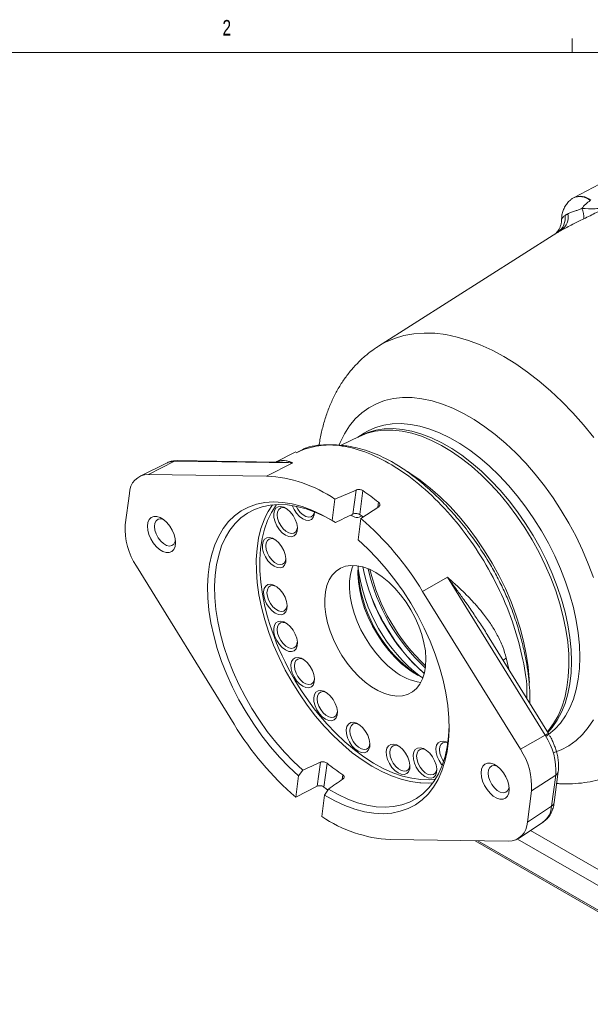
# Model space of a CAD drawing. Header units: inches. Extents: x 0.3 to 33.9, y 0.2 to 21.6.
# Tile 18 of 25: x 26.1 to 29.5, y 15.7 to 21.6. Entities that reach past the tile are written whole.
import ezdxf

# ---------------------------------------------------------------- set-up
doc = ezdxf.new("R2010")
doc.units = ezdxf.units.IN
doc.header["$MEASUREMENT"] = 0
doc.layers.add('SLD-0', color=7, linetype='Continuous', lineweight=15)
doc.styles.add('SLDTEXTSTYLE0', font='TXT', dxfattribs={"width": 0.75})
doc.dimstyles.new('SLDDIMSTYLE0', dxfattribs={"dimtxt": 0.25, "dimasz": 0.13, "dimexe": 0, "dimexo": 0.0625, "dimgap": 0.0625, "dimtad": 0, "dimtih": 1, "dimtoh": 1, "dimrnd": 1e-09, "dimzin": 12, "dimdsep": 46, "dimtxsty": 'SLDTEXTSTYLE0', "dimsah": 1, "dimcen": 0.09, "dimadec": 0, "dimazin": 3, "dimtfac": 1, "dimtofl": 0, "dimtmove": 0, "dimatfit": 3, "dimfxl": 1, "dimfrac": 2, "dimtolj": 1, "dimtzin": 12, "dimarcsym": 0})

# ---------------------------------------------------------------- blocks, each defined once
blk = doc.blocks.new('_D_7')
at = {"layer": 'SLD-0'}
for p, q in [((27.3015, 11.1869), (27.3015, 14.7768)), ((24.8311, 14.6886), (24.7803, 14.6886)), ((24.7803, 14.6886), (24.7803, 14.2917)), ((25.7893, 14.6886), (25.8401, 14.6886)), ((25.8401, 14.6886), (25.8401, 14.2917)), ((23.319, 14.6518), (24.6916, 14.6518)), ((27.3015, 14.6518), (25.9289, 14.6518)), ((24.7803, 14.2917), (24.8311, 14.2917)), ((25.8401, 14.2917), (25.7893, 14.2917))]:
    blk.add_line(p, q, dxfattribs=at)
for points in [[(23.319, 14.6518), (23.449, 14.6318), (23.449, 14.6718)], [(27.3015, 14.6518), (27.1715, 14.6718), (27.1715, 14.6318)]]:
    blk.add_solid(points, dxfattribs=at)
at = {"layer": 'SLD-0', "char_height": 0.25, "attachment_point": 1, "style": 'SLDTEXTSTYLE0'}
for s, insert in [('3.98', (24.8854, 15.0616, -2.4475)), ('101.2', (24.8946, 14.614, -2.4475))]:
    blk.add_mtext(s, dxfattribs=dict(at, insert=insert))

msp = doc.modelspace()

# ---------------------------------------------------------------- linework, layer by layer
at = {"color": 7, "linetype": 'Continuous', "lineweight": 0}
for p, q in [((29.3979, 21.4106), (29.3979, 21.4954)), ((0.5229, 21.4106), (33.5229, 21.4106))]:
    msp.add_line(p, q, dxfattribs=at)
at = {"color": 7, "linetype": 'Continuous', "lineweight": 15}
for p, q in [((30.2091, 20.9528), (29.411, 20.5365)), ((29.4066, 20.5339), (29.4036, 20.532)), ((29.3054, 20.3216), (28.2299, 19.6378)), ((28.1142, 19.0935), (28.0061, 19.04)), ((28.144, 19.1137), (28.1053, 19.0891)), ((27.7322, 18.9997), (27.6096, 18.939)), ((26.952, 18.933), (26.7923, 18.854)), ((26.8427, 18.8648), (27.0005, 18.9434)), ((27.7134, 18.9333), (27.0005, 18.9434)), ((27.6131, 18.939), (27.0177, 18.9474)), ((27.7134, 18.9333), (27.5557, 18.8547)), ((27.5557, 18.8547), (26.8427, 18.8648)), ((26.7278, 18.7485), (26.7032, 18.5606)), ((28.0956, 18.7703), (27.9675, 18.7152)), ((28.0766, 18.6249), (28.0956, 18.7703)), ((28.1171, 18.6225), (28.1359, 18.7665)), ((27.9506, 18.5857), (27.9675, 18.7152)), ((28.1245, 18.5991), (28.232, 18.6694)), ((27.9506, 18.5857), (27.9707, 18.5741)), ((28.1245, 18.5991), (28.1075, 18.4696)), ((26.77, 18.3099), (27.3594, 17.3566)), ((28.4969, 18.1585), (28.6458, 18.2437)), ((29.2352, 17.2904), (28.6458, 18.2437)), ((29.0864, 17.2052), (28.4969, 18.1585)), ((29.2557, 17.3007), (28.8886, 17.8944)), ((28.4293, 17.6785), (28.4707, 17.6506)), ((29.0864, 17.2052), (29.2352, 17.2904)), ((27.8805, 17.1278), (27.8614, 16.9825)), ((27.9205, 17.1217), (27.9017, 16.9777)), ((27.7749, 17.0788), (27.7489, 17.0455)), ((29.2902, 16.8835), (29.3148, 17.0714)), ((27.7319, 16.916), (27.7489, 17.0455)), ((29.1532, 16.9545), (29.2995, 17.0495)), ((29.2748, 16.8615), (29.2995, 17.0495)), ((27.7319, 16.916), (27.8614, 16.9825)), ((27.9058, 16.9294), (27.9281, 16.9655)), ((29.1286, 16.7666), (29.1532, 16.9545)), ((27.9058, 16.9294), (27.8888, 16.7999)), ((29.1286, 16.7666), (29.2748, 16.8615)), ((29.075, 16.6674), (29.2233, 16.7662)), ((28.3007, 16.6604), (29.0137, 16.6503)), ((30.3952, 15.7397), (28.8129, 16.6531))]:
    msp.add_line(p, q, dxfattribs=at)
at = {"color": 8, "linetype": 'Continuous', "lineweight": 15}
for p, q in [((28.2265, 18.6658), (28.2305, 18.6966)), ((28.983, 17.7418), (29.0011, 17.7566)), ((29.0011, 17.7566), (29.016, 17.6884)), ((28.0151, 17.0518), (28.0113, 17.0231)), ((29.1475, 16.7157), (30.4354, 15.9723)), ((28.8299, 16.6529), (30.3941, 15.7499)), ((30.3941, 15.8994), (29.0696, 16.664))]:
    msp.add_line(p, q, dxfattribs=at)
at = {"color": 8, "linetype": 'Continuous', "lineweight": 15, "flags": 128}
for points in [[(28.2294, 19.6375), (28.2735, 19.6625), (28.3273, 19.6856), (28.3841, 19.7026), (28.4438, 19.7134), (28.506, 19.7178), (28.5705, 19.716), (28.6369, 19.7079), (28.7049, 19.6936), (28.7742, 19.6731), (28.8445, 19.6465), (28.9155, 19.6139), (28.9869, 19.5756), (29.0582, 19.5316), (29.1292, 19.4822), (29.1995, 19.4276), (29.2688, 19.368), (29.3368, 19.3038), (29.4032, 19.2353), (29.4677, 19.1627), (29.5299, 19.0864)], [(27.9924, 19.0429), (27.9984, 19.0571), (28.0247, 19.1096), (28.0553, 19.157), (28.0902, 19.1991), (28.1291, 19.2356), (28.1719, 19.2663), (28.2181, 19.291), (28.2676, 19.3096), (28.3201, 19.3219), (28.3753, 19.3279), (28.4328, 19.3276), (28.4924, 19.321), (28.5536, 19.308), (28.6161, 19.2888), (28.6795, 19.2635), (28.7435, 19.2322), (28.8077, 19.1952), (28.8717, 19.1525), (28.9352, 19.1046), (28.9977, 19.0516), (29.0589, 18.9939), (29.1184, 18.9318), (29.1759, 18.8657), (29.2311, 18.796), (29.2836, 18.7231), (29.3331, 18.6473), (29.3794, 18.5692), (29.4221, 18.4892), (29.461, 18.4078), (29.4959, 18.3254), (29.5266, 18.2426)], [(28.1071, 19.0899), (28.1205, 19.0975), (28.1659, 19.1177), (28.2143, 19.1318), (28.2656, 19.1396), (28.3193, 19.1412), (28.375, 19.1364), (28.4325, 19.1254), (28.4914, 19.1082), (28.5512, 19.0848), (28.6116, 19.0556), (28.6723, 19.0206), (28.7327, 18.9801), (28.7925, 18.9343), (28.8514, 18.8836), (28.9089, 18.8282), (28.9646, 18.7686), (29.0183, 18.7051), (29.0695, 18.6381), (29.118, 18.5681), (29.1634, 18.4954), (29.2054, 18.4207), (29.2437, 18.3444), (29.2781, 18.2669), (29.3085, 18.1888), (29.3344, 18.1105), (29.3559, 18.0327), (29.3728, 17.9557), (29.3849, 17.8801), (29.3922, 17.8064), (29.3947, 17.735)], [(29.4449, 17.7621), (29.4424, 17.8336), (29.4351, 17.9074), (29.423, 17.9832), (29.406, 18.0603), (29.3845, 18.1384), (29.3585, 18.2168), (29.3281, 18.2951), (29.2936, 18.3728), (29.2551, 18.4493), (29.2131, 18.5242), (29.1676, 18.597), (29.119, 18.6671), (29.0677, 18.7343), (29.0139, 18.7979), (28.958, 18.8577), (28.9003, 18.9132), (28.8414, 18.964), (28.7814, 19.0099), (28.7208, 19.0505), (28.6601, 19.0856), (28.5995, 19.1149), (28.5395, 19.1383), (28.4806, 19.1555), (28.4229, 19.1666), (28.367, 19.1714), (28.3132, 19.1698), (28.2619, 19.162), (28.2133, 19.1478), (28.1678, 19.1276), (28.1428, 19.1129)], [(27.0005, 18.9434), (27.0089, 18.9465), (27.0177, 18.9474)], [(28.4051, 18.882), (28.4203, 18.8724), (28.4816, 18.8299)], [(28.4816, 18.8299), (28.5423, 18.7821), (28.602, 18.7293), (28.6601, 18.6719), (28.7164, 18.6103), (28.7705, 18.5448), (28.822, 18.4758), (28.8706, 18.4039), (28.916, 18.3295), (28.9579, 18.253), (28.996, 18.175), (29.03, 18.0959), (29.0599, 18.0163), (29.0853, 17.9367), (29.1061, 17.8577), (29.1221, 17.7796), (29.1333, 17.7031), (29.1396, 17.6286), (29.1404, 17.6082)], [(27.6157, 18.6828), (27.6125, 18.6784), (27.5847, 18.6352), (27.5614, 18.5869), (27.5425, 18.534), (27.5284, 18.4767), (27.5191, 18.4156), (27.5146, 18.351), (27.515, 18.2834), (27.5203, 18.2132), (27.5304, 18.141), (27.5453, 18.0672), (27.5614, 18.0045)], [(28.4866, 17.0024), (28.4791, 17.0029), (28.4237, 17.0106), (28.3667, 17.0246), (28.3086, 17.0449), (28.2497, 17.0713), (28.1905, 17.1036), (28.1313, 17.1415), (28.0727, 17.1849), (28.0149, 17.2334), (27.9584, 17.2867), (27.9036, 17.3444), (27.8509, 17.4061), (27.8007, 17.4714), (27.7532, 17.5398), (27.7089, 17.6108), (27.6681, 17.6839), (27.631, 17.7587), (27.5978, 17.8345), (27.5689, 17.911), (27.5445, 17.9874), (27.5246, 18.0633), (27.5095, 18.1382), (27.4992, 18.2115), (27.4938, 18.2828), (27.4934, 18.3514), (27.4979, 18.417), (27.5074, 18.4791), (27.5218, 18.5372), (27.5409, 18.5909), (27.5536, 18.6191)], [(29.2396, 17.2832), (29.2551, 17.2939), (29.2936, 17.326), (29.3281, 17.3639), (29.3585, 17.4071), (29.3845, 17.4554), (29.406, 17.5086), (29.423, 17.5662), (29.4351, 17.628), (29.4424, 17.6934), (29.4449, 17.7621)], [(29.3947, 17.735), (29.3922, 17.6665), (29.3849, 17.6012), (29.3728, 17.5396), (29.3559, 17.4821), (29.3344, 17.4291), (29.3085, 17.3809), (29.2781, 17.3377), (29.2514, 17.3076)], [(27.869, 17.4171), (27.9187, 17.3591), (27.9726, 17.3023), (28.0283, 17.2498), (28.0852, 17.202), (28.143, 17.1592), (28.2012, 17.1218), (28.2596, 17.09), (28.3176, 17.0641), (28.3748, 17.0441), (28.4309, 17.0303), (28.4855, 17.0227), (28.5381, 17.0214), (28.5732, 17.0242)], [(29.5266, 17.3839), (29.4959, 17.3364), (29.461, 17.2944), (29.4221, 17.2579), (29.3794, 17.2272), (29.3331, 17.2025), (29.2842, 17.1841)]]:
    msp.add_lwpolyline(points, dxfattribs=at)
at = {"color": 7, "linetype": 'Continuous', "lineweight": 15, "flags": 128}
for points in [[(28.7313, 18.961), (28.671, 19.0028), (28.6103, 19.0391), (28.5498, 19.0698), (28.4898, 19.0945), (28.4307, 19.1131), (28.3728, 19.1256), (28.3166, 19.1319), (28.2624, 19.1318), (28.2105, 19.1254), (28.1614, 19.1128), (28.1153, 19.094), (28.1142, 19.0935)], [(29.2487, 17.312), (29.2551, 17.3193), (29.2864, 17.3612), (29.3134, 17.4083), (29.336, 17.4602), (29.3539, 17.5167), (29.3672, 17.5774), (29.3756, 17.6419), (29.3792, 17.7097), (29.3779, 17.7804), (29.3717, 17.8536), (29.3607, 17.9288), (29.345, 18.0056), (29.3245, 18.0833), (29.2996, 18.1615), (29.2703, 18.2397), (29.2368, 18.3174), (29.1993, 18.3941), (29.1581, 18.4692), (29.1135, 18.5424), (29.0657, 18.6131), (29.0151, 18.6808), (28.962, 18.7452), (28.9067, 18.8058), (28.8495, 18.8622), (28.7909, 18.9141), (28.7313, 18.961)], [(27.7489, 17.0455), (27.6906, 17.0993), (27.6339, 17.1576), (27.5793, 17.2202), (27.5272, 17.2865), (27.4778, 17.3561), (27.4316, 17.4285), (27.3888, 17.5031), (27.3498, 17.5796), (27.3148, 17.6573), (27.2842, 17.7357), (27.258, 17.8142), (27.2364, 17.8924), (27.2197, 17.9696), (27.208, 18.0453), (27.2013, 18.1191), (27.1996, 18.1903), (27.203, 18.2584), (27.2115, 18.3231), (27.2249, 18.3839), (27.2433, 18.4403), (27.2665, 18.4919), (27.2942, 18.5384), (27.3264, 18.5794), (27.3628, 18.6148), (27.4031, 18.6441), (27.4471, 18.6673), (27.4945, 18.6841), (27.5448, 18.6944), (27.5979, 18.6982), (27.6532, 18.6955), (27.7105, 18.6862), (27.7693, 18.6705), (27.8292, 18.6483), (27.8897, 18.62), (27.9506, 18.5857)], [(27.939, 18.5926), (27.9116, 18.6074), (27.8529, 18.6348), (27.7947, 18.6563), (27.7377, 18.6715), (27.6821, 18.6805), (27.6284, 18.6831), (27.577, 18.6794), (27.5281, 18.6693), (27.4822, 18.6529), (27.4395, 18.6304), (27.4004, 18.602), (27.3651, 18.5677), (27.3339, 18.5278), (27.3069, 18.4827), (27.2845, 18.4326), (27.2666, 18.3779), (27.2536, 18.3189), (27.2453, 18.2561), (27.242, 18.19), (27.2436, 18.1209), (27.2502, 18.0493), (27.2616, 17.9758), (27.2777, 17.9009), (27.2986, 17.825), (27.324, 17.7488), (27.3538, 17.6727), (27.3877, 17.5973), (27.4255, 17.5231), (27.467, 17.4507), (27.5119, 17.3804), (27.5598, 17.3128), (27.6104, 17.2485), (27.6633, 17.1878), (27.7183, 17.1311), (27.7749, 17.0788)], [(27.5536, 18.6191), (27.5646, 18.6399), (27.5907, 18.681)], [(27.6798, 18.6556), (27.6985, 18.6386), (27.7151, 18.6173), (27.7283, 18.5932), (27.7372, 18.5681), (27.7411, 18.5439), (27.7397, 18.5223), (27.7331, 18.5049), (27.7219, 18.4931), (27.7067, 18.4877), (27.6889, 18.4892), (27.6696, 18.4973), (27.6503, 18.5115), (27.6325, 18.5308), (27.6175, 18.5537), (27.6063, 18.5786), (27.5998, 18.6035), (27.5986, 18.6266), (27.6026, 18.6463), (27.6116, 18.661), (27.6249, 18.6697), (27.6416, 18.6717), (27.6603, 18.6669), (27.6798, 18.6556)], [(27.6753, 18.6587), (27.6716, 18.6603), (27.655, 18.6642), (27.6405, 18.6618), (27.6292, 18.6531), (27.622, 18.639), (27.6196, 18.6206), (27.6221, 18.5994), (27.6294, 18.5771), (27.6407, 18.5554), (27.6553, 18.5363), (27.672, 18.5211), (27.6893, 18.5112), (27.7059, 18.5073), (27.7204, 18.5098), (27.7317, 18.5184), (27.7388, 18.5325), (27.741, 18.5449)], [(27.8448, 18.6374), (27.8433, 18.6213), (27.8367, 18.6039), (27.8255, 18.5921), (27.8103, 18.5867), (27.7925, 18.5882), (27.7732, 18.5963), (27.7539, 18.6105), (27.7361, 18.6298), (27.7211, 18.6528), (27.7102, 18.6767)], [(27.7347, 18.6721), (27.7443, 18.6545), (27.7589, 18.6353), (27.7756, 18.6201), (27.7929, 18.6102), (27.8095, 18.6063), (27.824, 18.6088), (27.8353, 18.6174), (27.8424, 18.6315), (27.844, 18.6385)], [(26.9334, 18.5923), (26.9532, 18.5748), (26.9711, 18.553), (26.9862, 18.5284), (26.9975, 18.5021), (27.0044, 18.4759), (27.0065, 18.4512), (27.0036, 18.4295), (26.996, 18.412), (26.9841, 18.3997), (26.9685, 18.3933), (26.9502, 18.3933), (26.9303, 18.3996), (26.9098, 18.4118), (26.89, 18.4293), (26.8721, 18.4511), (26.8571, 18.4757), (26.8458, 18.502), (26.8389, 18.5282), (26.8368, 18.5529), (26.8396, 18.5746), (26.8472, 18.5922), (26.8592, 18.6044), (26.8747, 18.6108), (26.893, 18.6108), (26.913, 18.6045), (26.9334, 18.5923)], [(28.1375, 18.6087), (28.129, 18.6145), (28.1171, 18.6225)], [(26.933, 18.5926), (26.9162, 18.5964), (26.901, 18.5938), (26.8892, 18.5848), (26.8817, 18.5701), (26.8792, 18.5508), (26.8818, 18.5286), (26.8894, 18.5052), (26.9013, 18.4826), (26.9166, 18.4625), (26.934, 18.4466), (26.9521, 18.4362), (26.9695, 18.4322), (26.9847, 18.4348), (26.9965, 18.4438), (27.004, 18.4585), (27.0057, 18.4666)], [(27.611, 18.4681), (27.6298, 18.4512), (27.6463, 18.4299), (27.6596, 18.4058), (27.6685, 18.3806), (27.6724, 18.3564), (27.671, 18.3348), (27.6644, 18.3174), (27.6531, 18.3056), (27.638, 18.3002), (27.6202, 18.3017), (27.6009, 18.3098), (27.5816, 18.3241), (27.5638, 18.3434), (27.5488, 18.3663), (27.5376, 18.3911), (27.5311, 18.416), (27.5299, 18.4392), (27.5339, 18.4588), (27.5429, 18.4735), (27.5562, 18.4822), (27.5729, 18.4842), (27.5916, 18.4794), (27.611, 18.4681)], [(27.6066, 18.4712), (27.6029, 18.4729), (27.5863, 18.4767), (27.5717, 18.4743), (27.5604, 18.4657), (27.5533, 18.4516), (27.5509, 18.4332), (27.5534, 18.4119), (27.5607, 18.3896), (27.572, 18.368), (27.5866, 18.3488), (27.6032, 18.3336), (27.6205, 18.3237), (27.6371, 18.3198), (27.6517, 18.3223), (27.663, 18.3309), (27.6701, 18.345), (27.6723, 18.3574)], [(28.1075, 18.4696), (28.1658, 18.4158), (28.2225, 18.3574), (28.2771, 18.2949), (28.3292, 18.2286), (28.3786, 18.159), (28.4248, 18.0866), (28.4676, 18.0119), (28.5066, 17.9355), (28.5415, 17.8578), (28.5722, 17.7794), (28.5984, 17.7008), (28.6199, 17.6227), (28.6366, 17.5455), (28.6484, 17.4697), (28.6551, 17.396), (28.6568, 17.3248), (28.6534, 17.2566), (28.6449, 17.1919), (28.6314, 17.1312), (28.613, 17.0748), (28.5899, 17.0232), (28.5621, 16.9767), (28.5299, 16.9356), (28.4936, 16.9003), (28.4532, 16.871), (28.4092, 16.8478), (28.3619, 16.831), (28.3115, 16.8206), (28.2585, 16.8168), (28.2031, 16.8196), (28.1459, 16.8288), (28.0871, 16.8446), (28.0272, 16.8667), (27.9666, 16.8951), (27.9058, 16.9294)], [(28.2536, 18.2456), (28.2145, 18.2715), (28.1754, 18.2917), (28.1369, 18.3058), (28.0997, 18.3136), (28.0642, 18.3149), (28.0312, 18.3097), (28.0011, 18.2982), (27.9744, 18.2805), (27.9517, 18.2569), (27.9331, 18.2277), (27.9192, 18.1935), (27.9101, 18.1548), (27.9059, 18.1123), (27.9067, 18.0667), (27.9125, 18.0186), (27.9232, 17.969), (27.9386, 17.9185), (27.9585, 17.8681), (27.9826, 17.8186), (28.0104, 17.7707), (28.0415, 17.7253), (28.0753, 17.6831), (28.1115, 17.6448), (28.1492, 17.6111), (28.188, 17.5824), (28.2271, 17.5593), (28.266, 17.5421), (28.3039, 17.5312), (28.3404, 17.5266), (28.3747, 17.5285), (28.4064, 17.5369), (28.4348, 17.5515), (28.4595, 17.5722), (28.4802, 17.5987), (28.4965, 17.6304), (28.508, 17.6669), (28.5147, 17.7076), (28.5164, 17.7518), (28.5131, 17.7987), (28.5048, 17.8477), (28.4917, 17.8978), (28.474, 17.9484), (28.452, 17.9984), (28.426, 18.0472), (28.3965, 18.094), (28.364, 18.1379), (28.3289, 18.1782), (28.2919, 18.2143), (28.2536, 18.2456)], [(28.3257, 17.6787), (28.2871, 17.7101), (28.2498, 17.7463), (28.2144, 17.7867), (28.1815, 17.8307), (28.1514, 17.8775), (28.1249, 17.9264), (28.1022, 17.9767), (28.0837, 18.0276), (28.0697, 18.0782), (28.0604, 18.1277), (28.056, 18.1755), (28.0566, 18.2207), (28.0621, 18.2626), (28.0724, 18.3005), (28.0782, 18.3151)], [(28.4111, 17.6888), (28.37, 17.7221), (28.3302, 17.7602), (28.2922, 17.8025), (28.2566, 17.8486), (28.2239, 17.8976), (28.1944, 17.949), (28.1687, 18.0021), (28.1471, 18.056), (28.1299, 18.11), (28.1173, 18.1634), (28.1096, 18.2154), (28.1067, 18.2653), (28.1088, 18.3122)], [(27.6182, 18.1853), (27.6369, 18.1684), (27.6535, 18.1471), (27.6667, 18.123), (27.6756, 18.0979), (27.6795, 18.0736), (27.6781, 18.052), (27.6715, 18.0347), (27.6603, 18.0229), (27.6451, 18.0175), (27.6273, 18.0189), (27.608, 18.0271), (27.5887, 18.0413), (27.5709, 18.0606), (27.5559, 18.0835), (27.5447, 18.1084), (27.5383, 18.1333), (27.537, 18.1564), (27.541, 18.1761), (27.55, 18.1908), (27.5633, 18.1995), (27.58, 18.2015), (27.5987, 18.1966), (27.6182, 18.1853)], [(27.6138, 18.1884), (27.61, 18.1901), (27.5934, 18.194), (27.5789, 18.1915), (27.5676, 18.1829), (27.5604, 18.1688), (27.558, 18.1504), (27.5605, 18.1292), (27.5678, 18.1069), (27.5792, 18.0852), (27.5937, 18.0661), (27.6104, 18.0509), (27.6277, 18.041), (27.6443, 18.0371), (27.6588, 18.0395), (27.6701, 18.0482), (27.6772, 18.0622), (27.6794, 18.0747)], [(27.6797, 17.963), (27.6984, 17.946), (27.715, 17.9247), (27.7282, 17.9006), (27.7371, 17.8755), (27.741, 17.8513), (27.7396, 17.8297), (27.733, 17.8123), (27.7218, 17.8005), (27.7067, 17.7951), (27.6888, 17.7966), (27.6695, 17.8047), (27.6503, 17.819), (27.6324, 17.8383), (27.6174, 17.8612), (27.6062, 17.886), (27.5998, 17.9109), (27.5985, 17.9341), (27.6025, 17.9537), (27.6115, 17.9684), (27.6248, 17.9771), (27.6415, 17.9791), (27.6602, 17.9743), (27.6797, 17.963)], [(27.6753, 17.9661), (27.6715, 17.9678), (27.6549, 17.9716), (27.6404, 17.9692), (27.6291, 17.9605), (27.6219, 17.9465), (27.6195, 17.9281), (27.622, 17.9068), (27.6293, 17.8845), (27.6407, 17.8629), (27.6553, 17.8437), (27.6719, 17.8285), (27.6892, 17.8186), (27.7058, 17.8147), (27.7203, 17.8172), (27.7316, 17.8258), (27.7387, 17.8399), (27.7409, 17.8523)], [(27.7835, 17.744), (27.8022, 17.727), (27.8188, 17.7057), (27.832, 17.6816), (27.8409, 17.6565), (27.8448, 17.6323), (27.8434, 17.6107), (27.8368, 17.5933), (27.8256, 17.5815), (27.8105, 17.5761), (27.7926, 17.5776), (27.7733, 17.5857), (27.7541, 17.5999), (27.7362, 17.6192), (27.7212, 17.6421), (27.71, 17.667), (27.7036, 17.6919), (27.7023, 17.715), (27.7063, 17.7347), (27.7153, 17.7494), (27.7286, 17.7581), (27.7453, 17.7601), (27.764, 17.7553), (27.7835, 17.744)], [(27.7791, 17.7471), (27.7753, 17.7487), (27.7587, 17.7526), (27.7442, 17.7502), (27.7329, 17.7415), (27.7257, 17.7274), (27.7233, 17.709), (27.7259, 17.6878), (27.7331, 17.6655), (27.7445, 17.6438), (27.7591, 17.6247), (27.7757, 17.6095), (27.793, 17.5996), (27.8096, 17.5957), (27.8241, 17.5982), (27.8354, 17.6068), (27.8425, 17.6209), (27.8447, 17.6333)], [(27.921, 17.5449), (27.9397, 17.528), (27.9563, 17.5067), (27.9695, 17.4826), (27.9784, 17.4575), (27.9823, 17.4332), (27.9809, 17.4116), (27.9744, 17.3943), (27.9631, 17.3825), (27.948, 17.3771), (27.9301, 17.3785), (27.9108, 17.3867), (27.8916, 17.4009), (27.8738, 17.4202), (27.8587, 17.4431), (27.8476, 17.468), (27.8411, 17.4929), (27.8398, 17.516), (27.8438, 17.5357), (27.8528, 17.5504), (27.8662, 17.5591), (27.8828, 17.5611), (27.9016, 17.5562), (27.921, 17.5449)], [(27.9166, 17.548), (27.9128, 17.5497), (27.8962, 17.5536), (27.8817, 17.5511), (27.8704, 17.5425), (27.8633, 17.5284), (27.8609, 17.51), (27.8634, 17.4888), (27.8706, 17.4665), (27.882, 17.4448), (27.8966, 17.4256), (27.9132, 17.4105), (27.9305, 17.4006), (27.9471, 17.3967), (27.9616, 17.3991), (27.9729, 17.4078), (27.9801, 17.4218), (27.9823, 17.4343)], [(28.1177, 17.352), (28.1364, 17.3351), (28.153, 17.3138), (28.1662, 17.2897), (28.1751, 17.2646), (28.179, 17.2403), (28.1776, 17.2187), (28.1711, 17.2014), (28.1598, 17.1896), (28.1447, 17.1842), (28.1268, 17.1856), (28.1075, 17.1938), (28.0883, 17.208), (28.0705, 17.2273), (28.0554, 17.2502), (28.0443, 17.2751), (28.0378, 17.3), (28.0365, 17.3231), (28.0405, 17.3428), (28.0496, 17.3575), (28.0629, 17.3662), (28.0795, 17.3682), (28.0983, 17.3633), (28.1177, 17.352)], [(28.1133, 17.3551), (28.1095, 17.3568), (28.0929, 17.3607), (28.0784, 17.3582), (28.0671, 17.3496), (28.06, 17.3355), (28.0576, 17.3171), (28.0601, 17.2959), (28.0673, 17.2736), (28.0787, 17.2519), (28.0933, 17.2327), (28.1099, 17.2176), (28.1272, 17.2076), (28.1438, 17.2038), (28.1583, 17.2062), (28.1696, 17.2149), (28.1768, 17.2289), (28.179, 17.2414)], [(27.9281, 16.9655), (27.9872, 16.9322), (28.0459, 16.9047), (28.1041, 16.8833), (28.1611, 16.8681), (28.2167, 16.8591), (28.2704, 16.8565), (28.3218, 16.8602), (28.3707, 16.8703), (28.4166, 16.8866), (28.4593, 16.9091), (28.4984, 16.9376), (28.5337, 16.9719), (28.5649, 17.0117), (28.5919, 17.0569), (28.6143, 17.107), (28.6322, 17.1617), (28.6452, 17.2207), (28.6535, 17.2834), (28.6568, 17.3493)], [(28.359, 17.221), (28.3777, 17.204), (28.3943, 17.1827), (28.4075, 17.1586), (28.4164, 17.1335), (28.4203, 17.1093), (28.4189, 17.0877), (28.4124, 17.0703), (28.4011, 17.0585), (28.386, 17.0531), (28.3681, 17.0546), (28.3488, 17.0627), (28.3296, 17.0769), (28.3118, 17.0962), (28.2967, 17.1192), (28.2855, 17.144), (28.2791, 17.1689), (28.2778, 17.1921), (28.2818, 17.2117), (28.2908, 17.2264), (28.3042, 17.2351), (28.3208, 17.2371), (28.3395, 17.2323), (28.359, 17.221)], [(28.6153, 17.1094), (28.6113, 17.1142), (28.5963, 17.1371), (28.5851, 17.1619), (28.5787, 17.1869), (28.5774, 17.21), (28.5814, 17.2297), (28.5904, 17.2444), (28.6037, 17.253), (28.6204, 17.255), (28.6391, 17.2502), (28.6487, 17.2455)], [(28.649, 17.2443), (28.6338, 17.2476), (28.6193, 17.2451), (28.608, 17.2365), (28.6008, 17.2224), (28.5984, 17.204), (28.601, 17.1828), (28.6082, 17.1604), (28.6196, 17.1388), (28.6235, 17.1329)], [(28.3546, 17.2241), (28.3508, 17.2257), (28.3342, 17.2296), (28.3197, 17.2272), (28.3084, 17.2185), (28.3013, 17.2045), (28.2988, 17.1861), (28.3014, 17.1648), (28.3086, 17.1425), (28.32, 17.1209), (28.3346, 17.1017), (28.3512, 17.0865), (28.3685, 17.0766), (28.3851, 17.0727), (28.3996, 17.0752), (28.4109, 17.0838), (28.4181, 17.0979), (28.4203, 17.1103)], [(28.5208, 17.1986), (28.5395, 17.1817), (28.5561, 17.1603), (28.5693, 17.1362), (28.5782, 17.1111), (28.5821, 17.0869), (28.5807, 17.0653), (28.5742, 17.0479), (28.5629, 17.0361), (28.5478, 17.0307), (28.5299, 17.0322), (28.5106, 17.0403), (28.4914, 17.0546), (28.4736, 17.0739), (28.4585, 17.0968), (28.4474, 17.1216), (28.4409, 17.1465), (28.4396, 17.1697), (28.4436, 17.1893), (28.4527, 17.204), (28.466, 17.2127), (28.4826, 17.2147), (28.5014, 17.2099), (28.5208, 17.1986)], [(28.5164, 17.2017), (28.5126, 17.2034), (28.496, 17.2072), (28.4815, 17.2048), (28.4702, 17.1962), (28.4631, 17.1821), (28.4607, 17.1637), (28.4632, 17.1424), (28.4704, 17.1201), (28.4818, 17.0985), (28.4964, 17.0793), (28.513, 17.0641), (28.5303, 17.0542), (28.5469, 17.0503), (28.5614, 17.0528), (28.5727, 17.0614), (28.5799, 17.0755), (28.5821, 17.0879)], [(28.9466, 17.1032), (28.9663, 17.0857), (28.9843, 17.064), (28.9993, 17.0393), (29.0106, 17.0131), (29.0175, 16.9869), (29.0196, 16.9622), (29.0167, 16.9404), (29.0091, 16.9229), (28.9972, 16.9106), (28.9816, 16.9043), (28.9633, 16.9043), (28.9434, 16.9106), (28.9229, 16.9228), (28.9032, 16.9403), (28.8852, 16.962), (28.8702, 16.9867), (28.8589, 17.0129), (28.852, 17.0391), (28.8499, 17.0638), (28.8528, 17.0856), (28.8604, 17.1031), (28.8723, 17.1154), (28.8879, 17.1217), (28.9062, 17.1218), (28.9261, 17.1155), (28.9466, 17.1032)], [(28.9461, 17.1035), (28.9293, 17.1074), (28.9141, 17.1048), (28.9023, 17.0958), (28.8948, 17.081), (28.8923, 17.0618), (28.895, 17.0396), (28.9025, 17.0162), (28.9144, 16.9935), (28.9297, 16.9735), (28.9471, 16.9576), (28.9652, 16.9472), (28.9826, 16.9431), (28.9978, 16.9457), (29.0096, 16.9548), (29.0171, 16.9695), (29.0188, 16.9776)], [(28.5591, 17.0035), (28.5325, 17.0016), (28.4866, 17.0024)], [(27.9017, 16.9777), (27.9134, 16.9683), (27.9248, 16.9594)]]:
    msp.add_lwpolyline(points, dxfattribs=at)
at = {"color": 8, "linetype": 'Continuous', "lineweight": 15}
for centre, radius, start, end in [((29.4442, 20.4444), 0.0965, 48.50746, 114.96256), ((26.9974, 18.8396), 0.1039, 88.30629, 115.89727), ((29.2594, 16.8886), 0.0312, 299.71835, 350.49203), ((29.1432, 16.8711), 0.132, 307.38233, 355.83148)]:
    msp.add_arc(centre, radius, start, end, dxfattribs=at)
at = {"color": 7, "linetype": 'Continuous', "lineweight": 15}
for centre, radius, start, end in [((29.4472, 20.4462), 0.0967, 48.52889, 114.82298), ((29.6144, 20.351), 0.1969, 122.66794, 143.0844), ((29.3584, 20.4181), 0.111, 354.08938, 27.4022), ((29.2515, 20.4127), 0.1059, 304.46771, 8.17875), ((29.2753, 20.4182), 0.0991, 306.47101, 11.00679), ((26.8448, 18.7477), 0.1171, 91.05659, 179.62171), ((27.5104, 18.0432), 0.8127, 55.76808, 86.80458), ((27.3735, 17.6368), 1.3629, 51.03832, 55.98361), ((28.1008, 18.6578), 0.0527, 226.92816, 303.5039), ((27.1059, 18.5337), 0.4036, 176.18152, 213.67502), ((26.8939, 17.1812), 1.8774, 31.3684, 49.04626), ((29.2685, 18.5313), 1.1553, 191.23236, 228.76226), ((29.2775, 18.5365), 1.1645, 191.41423, 228.58039), ((28.9329, 18.3356), 0.8278, 183.79383, 232.53209), ((29.0922, 18.4294), 0.9933, 187.63477, 232.24491), ((29.3146, 18.5579), 1.177, 192.89885, 227.09578), ((29.3145, 18.5578), 1.1664, 193.27621, 226.71841), ((29.4043, 18.6097), 1.3093, 201.96302, 218.03161), ((29.1507, 18.4625), 1.6539, 196.075, 219.20115), ((28.5369, 17.9431), 0.3384, 231.39231, 261.3627), ((28.6931, 18.063), 0.4686, 232.99607, 245.51528), ((28.9624, 18.3338), 1.8774, 211.3684, 229.04626), ((29.2811, 17.2246), 0.0803, 108.49256, 124.8895), ((28.9123, 17.0753), 0.388, 356.18152, 33.67502), ((28.7505, 16.9814), 0.4036, 356.18152, 33.67502), ((28.6472, 18.0052), 1.144, 230.56479, 236.45714), ((29.284, 17.0766), 0.0312, 299.71327, 350.59537), ((28.346, 17.4718), 0.8127, 235.76808, 266.80458), ((29.0115, 16.7673), 0.1171, 271.05659, 359.62171)]:
    msp.add_arc(centre, radius, start, end, dxfattribs=at)
for major_axis, ratio, start_param, end_param in [((8.7832, 4.1781), 0.065539, 1.625921, 1.63802), ((8.7832, 4.1781), 0.065539, 4.560412, 4.572511), ((7.3794, 5.2207), 0.061731, 4.545806, 4.557905)]:
    msp.add_ellipse((28.8339, 18.2804), major_axis=major_axis, ratio=ratio, start_param=start_param, end_param=end_param, dxfattribs=at)
for points, knots in [([(29.4036, 20.5312), (29.3982, 20.5278), (29.3846, 20.5192), (29.3673, 20.5004), (29.3519, 20.4769), (29.3415, 20.4513), (29.3357, 20.4264), (29.3354, 20.41), (29.3352, 20.4028)], [0, 0, 0, 0, 0.125672, 0.314362, 0.497158, 0.677251, 0.85807, 1, 1, 1, 1]), ([(29.3725, 20.4371), (29.3738, 20.4377), (29.3808, 20.441), (29.3952, 20.4467), (29.4158, 20.4539), (29.4367, 20.4613), (29.4501, 20.4666), (29.457, 20.4692)], [0, 0, 0, 0, 0.06151, 0.327969, 0.600279, 0.797253, 1, 1, 1, 1]), ([(29.457, 20.4692), (29.4839, 20.4681), (29.5262, 20.4662), (29.5817, 20.4721), (29.6103, 20.4792), (29.6245, 20.484), (29.6246, 20.4841)], [0, 0, 0, 0, 0.458943, 0.721865, 0.99767, 1, 1, 1, 1]), ([(29.6246, 20.4841), (29.6245, 20.484), (29.6112, 20.4775), (29.5848, 20.4646), (29.5329, 20.4388), (29.4944, 20.4195), (29.4688, 20.4067)], [0, 0, 0, 0, 0.002547, 0.254971, 0.506602, 1, 1, 1, 1]), ([(29.3348, 20.4028), (29.3348, 20.4026), (29.3355, 20.395), (29.333, 20.3805), (29.3279, 20.3611), (29.3203, 20.3449), (29.3123, 20.3324), (29.3049, 20.3235), (29.2996, 20.3181), (29.2969, 20.3159), (29.297, 20.316), (29.297, 20.316)], [0, 0, 0, 0, 0.005226, 0.170908, 0.324098, 0.463729, 0.587653, 0.69812, 0.805477, 0.91887, 1, 1, 1, 1]), ([(29.4688, 20.4067), (29.4576, 20.4011), (29.4348, 20.3897), (29.3998, 20.3725), (29.3646, 20.3549), (29.3444, 20.344), (29.3342, 20.3385)], [0, 0, 0, 0, 0.21336, 0.43352, 0.711269, 1, 1, 1, 1]), ([(29.3563, 20.4277), (29.3575, 20.4285), (29.36, 20.4302), (29.3639, 20.4325), (29.3681, 20.4349), (29.371, 20.4363), (29.3725, 20.4371)], [0, 0, 0, 0, 0.249854, 0.5, 0.749854, 1, 1, 1, 1]), ([(29.3342, 20.3385), (29.3321, 20.3373), (29.3279, 20.335), (29.3221, 20.3317), (29.3165, 20.3284), (29.3131, 20.3264), (29.3114, 20.3254)], [0, 0, 0, 0, 0.249819, 0.5, 0.74982, 1, 1, 1, 1]), ([(28.2295, 19.637), (28.2147, 19.6273), (28.1815, 19.6057), (28.1341, 19.5659), (28.087, 19.5193), (28.0439, 19.4681), (28.005, 19.4125), (27.9703, 19.3526), (27.94, 19.2885), (27.9141, 19.2204), (27.8931, 19.1484), (27.8791, 19.0868), (27.8739, 19.0485), (27.8723, 19.0363)], [0, 0, 0, 0, 0.075087, 0.168138, 0.261456, 0.355463, 0.450554, 0.547075, 0.645301, 0.745404, 0.847423, 0.951251, 1, 1, 1, 1]), ([(29.1432, 17.4826), (29.1435, 17.4871), (29.1452, 17.5178), (29.1422, 17.5723), (29.1357, 17.6465), (29.125, 17.7202), (29.1092, 17.8011), (29.0867, 17.8913), (29.0556, 17.9922), (29.0195, 18.0904), (28.9786, 18.1828), (28.936, 18.2665), (28.8802, 18.3634), (28.8119, 18.4666), (28.7333, 18.5694), (28.6567, 18.6574), (28.5773, 18.7386), (28.4954, 18.812), (28.4115, 18.8771), (28.3421, 18.9231), (28.2831, 18.956), (28.2287, 18.9822), (28.1683, 19.0058), (28.1074, 19.0237), (28.0543, 19.0344), (28.008, 19.0404), (27.9627, 19.0431), (27.9111, 19.0421), (27.8517, 19.0348), (27.7905, 19.0206), (27.7518, 19.0035), (27.7334, 18.9954)], [0, 0, 0, 0, 0.006213, 0.041833, 0.07022, 0.100768, 0.133544, 0.169641, 0.210152, 0.255279, 0.287927, 0.322685, 0.359007, 0.411032, 0.459331, 0.503679, 0.543888, 0.591494, 0.635179, 0.675254, 0.698228, 0.725483, 0.75808, 0.790467, 0.819569, 0.841198, 0.864257, 0.892401, 0.92585, 0.964873, 1, 1, 1, 1]), ([(27.0177, 18.9468), (27.012, 18.9469), (26.997, 18.9472), (26.9745, 18.9428), (26.9592, 18.9358), (26.9521, 18.9326)], [0, 0, 0, 0, 0.25207, 0.655171, 1, 1, 1, 1]), ([(28.1359, 18.7665), (28.1333, 18.768), (28.1281, 18.7709), (28.1181, 18.7732), (28.108, 18.7735), (28.1004, 18.7722), (28.0967, 18.7707), (28.0956, 18.7703)], [0, 0, 0, 0, 0.227482, 0.45498, 0.682064, 0.908587, 1, 1, 1, 1]), ([(28.232, 18.6694), (28.2339, 18.671), (28.2377, 18.6742), (28.2396, 18.6807), (28.2382, 18.6876), (28.2346, 18.693), (28.2314, 18.6958), (28.2305, 18.6966)], [0, 0, 0, 0, 0.22645, 0.452907, 0.679278, 0.906075, 1, 1, 1, 1]), ([(28.0766, 18.6249), (28.0793, 18.626), (28.0849, 18.6282), (28.0951, 18.629), (28.1052, 18.6278), (28.1126, 18.6252), (28.1161, 18.6231), (28.1171, 18.6225)], [0, 0, 0, 0, 0.226375, 0.452725, 0.679719, 0.907566, 1, 1, 1, 1]), ([(28.6458, 18.2437), (28.6625, 18.2292), (28.6951, 18.2009), (28.7419, 18.1569), (28.7864, 18.1119), (28.8276, 18.0663), (28.8699, 18.0149), (28.9104, 17.9587), (28.9493, 17.8933), (28.9808, 17.8271), (28.9946, 17.7793), (29.0011, 17.7566)], [0, 0, 0, 0, 0.104409, 0.203915, 0.306493, 0.409204, 0.502325, 0.632957, 0.751932, 0.882132, 1, 1, 1, 1]), ([(29.3147, 17.0715), (29.3157, 17.0818), (29.3177, 17.1025), (29.3156, 17.1351), (29.3104, 17.1673), (29.3027, 17.1973), (29.2939, 17.2235), (29.2838, 17.2481), (29.2736, 17.2696), (29.2658, 17.2834), (29.2626, 17.2891)], [0, 0, 0, 0, 0.149473, 0.303211, 0.450666, 0.586159, 0.705011, 0.80288, 0.919128, 1, 1, 1, 1]), ([(27.9205, 17.1217), (27.9179, 17.1235), (27.9128, 17.1271), (27.9029, 17.1302), (27.8928, 17.131), (27.8852, 17.1298), (27.8815, 17.1283), (27.8805, 17.1278)], [0, 0, 0, 0, 0.228082, 0.456161, 0.684232, 0.911668, 1, 1, 1, 1]), ([(29.3053, 16.9994), (29.3131, 16.9987), (29.3453, 16.9956), (29.4013, 16.9967), (29.4724, 17.0029), (29.5411, 17.0157), (29.6068, 17.0347), (29.6622, 17.0556), (29.6945, 17.0726), (29.7068, 17.0791)], [0, 0, 0, 0, 0.055256, 0.230561, 0.402206, 0.570401, 0.735575, 0.89831, 1, 1, 1, 1]), ([(28.0169, 17.027), (28.0188, 17.0286), (28.0226, 17.0319), (28.0244, 17.038), (28.0229, 17.0441), (28.0192, 17.0488), (28.016, 17.0511), (28.0151, 17.0518)], [0, 0, 0, 0, 0.226375, 0.452725, 0.679719, 0.907566, 1, 1, 1, 1]), ([(27.8614, 16.9825), (27.8642, 16.9836), (27.8698, 16.9858), (27.8799, 16.9862), (27.8899, 16.9843), (27.8972, 16.981), (27.9006, 16.9784), (27.9017, 16.9777)], [0, 0, 0, 0, 0.22645, 0.452907, 0.679278, 0.906075, 1, 1, 1, 1]), ([(29.2223, 16.7664), (29.227, 16.7694), (29.2404, 16.7779), (29.2574, 16.7972), (29.2733, 16.8226), (29.2838, 16.8509), (29.2893, 16.8716), (29.29, 16.883), (29.2901, 16.8836)], [0, 0, 0, 0, 0.122356, 0.345877, 0.554425, 0.769618, 0.98901, 1, 1, 1, 1])]:
    msp.add_open_spline(points, degree=3, knots=knots, dxfattribs=at)
at = {"color": 8, "linetype": 'Continuous', "lineweight": 15}
for points, knots in [([(29.3349, 20.4028), (29.3352, 20.4043), (29.3356, 20.4068), (29.339, 20.4119), (29.3434, 20.417), (29.3491, 20.4224), (29.3539, 20.4259), (29.3563, 20.4277)], [0, 0, 0, 0, 0.238834, 0.425443, 0.613753, 0.806299, 1, 1, 1, 1]), ([(29.3114, 20.3254), (29.31, 20.3245), (29.3077, 20.3231), (29.306, 20.3219), (29.3054, 20.3215)], [0, 0, 0, 0, 0.649253, 1, 1, 1, 1]), ([(29.125, 17.5121), (29.1255, 17.5233), (29.1291, 17.5955), (29.1045, 17.7459), (29.0504, 17.9548), (28.9645, 18.166), (28.8537, 18.3692), (28.7213, 18.5572), (28.5727, 18.7226), (28.4134, 18.8592), (28.2497, 18.9614), (28.0876, 19.0261), (27.9346, 19.0483), (27.8142, 19.0383), (27.755, 19.0058), (27.7346, 18.9946)], [0, 0, 0, 0, 0.015788, 0.101206, 0.186624, 0.272042, 0.35746, 0.442878, 0.528296, 0.613714, 0.699131, 0.784549, 0.869967, 0.955385, 1, 1, 1, 1]), ([(27.6109, 18.939), (27.6134, 18.9402), (27.6217, 18.9442), (27.6361, 18.9474), (27.6545, 18.9491), (27.6735, 18.9471), (27.693, 18.9422), (27.7065, 18.9363), (27.7134, 18.9333)], [0, 0, 0, 0, 0.072011, 0.244036, 0.433784, 0.623285, 0.807113, 1, 1, 1, 1]), ([(27.613, 18.9388), (27.6163, 18.9388), (27.6324, 18.9388), (27.6658, 18.9373), (27.6961, 18.9347), (27.7134, 18.9333)], [0, 0, 0, 0, 0.098999, 0.484678, 1, 1, 1, 1]), ([(28.6458, 18.2437), (28.665, 18.2181), (28.6986, 18.1734), (28.7487, 18.1042), (28.7943, 18.0391), (28.8413, 17.9688), (28.8722, 17.9216), (28.8878, 17.8955), (28.8886, 17.8943)], [0, 0, 0, 0, 0.22515, 0.393655, 0.601687, 0.785229, 0.990174, 1, 1, 1, 1])]:
    msp.add_open_spline(points, degree=3, knots=knots, dxfattribs=at)

# ---------------------------------------------------------------- texts
at = {"color": 7, "linetype": 'Continuous', "lineweight": 0, "insert": (27.2892, 21.6071), "char_height": 0.0938, "attachment_point": 1, "style": 'SLDTEXTSTYLE0'}
msp.add_mtext('2', dxfattribs=at)

# ---------------------------------------------------------------- dimensions: what is measured, and where the dimension line sits
at = {"layer": 'SLD-0'}
dim = msp.add_linear_dim(base=(27.3015, 14.6518), p1=(23.319, 15.9322), p2=(27.3015, 11.1369), dimstyle='SLDDIMSTYLE0', dxfattribs=at)
dim.commit()
dim.dimension.update_dxf_attribs({"geometry": '_D_7', "text_midpoint": (25.3102, 14.6518), "dimtype": 160})

doc.saveas('drawing.dxf')
